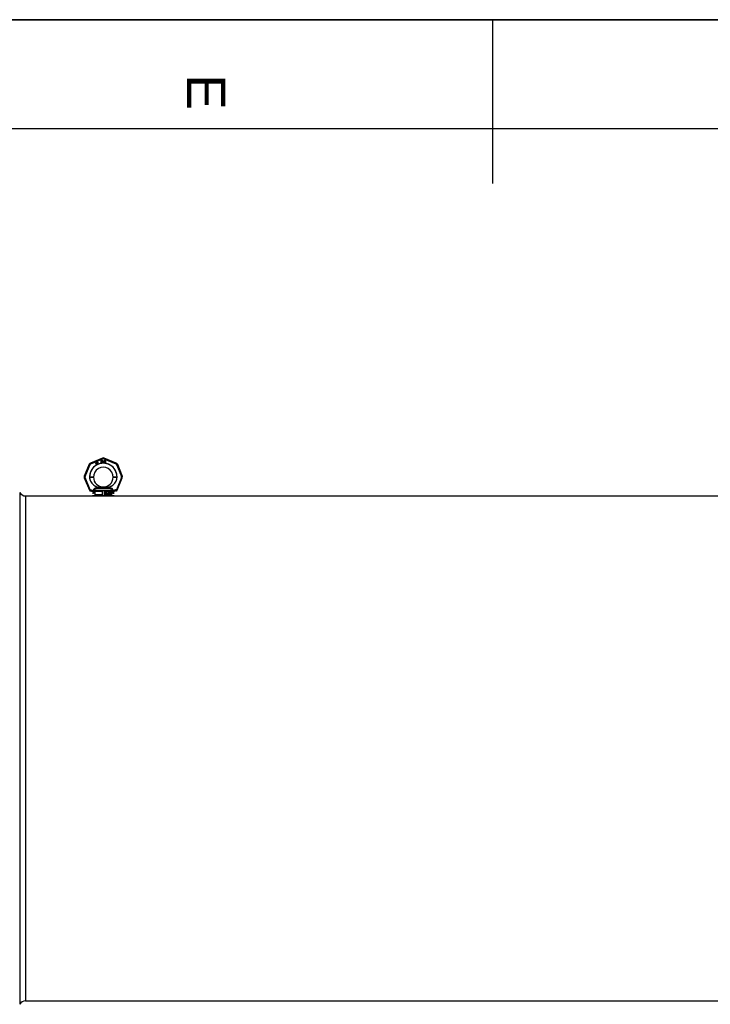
# Model space of a CAD drawing. Header units: millimetres. Extents: x 0 to 420, y 0 to 297.
# Tile 20 of 35: x 167 to 230, y 207 to 297. Entities that reach past the tile are written whole.
import ezdxf

# ---------------------------------------------------------------- set-up
doc = ezdxf.new("R2010")
doc.units = ezdxf.units.MM
doc.header["$LTSCALE"] = 23.1
doc.layers.get('0').update_dxf_attribs({"linetype": 'CONTINUOUS'})
doc.layers.add('001-M31079-X02', color=7, linetype='CONTINUOUS')
doc.layers.add('AXES_REF', color=7, linetype='CONTINUOUS')
doc.styles.add('TEXTSTYLE_2', font='arial.ttf')

# ---------------------------------------------------------------- blocks, each defined once
blk = doc.blocks.new('MARGEA3_BL0', base_point=(210.000078, 148.5))
at = {"color": 7, "linetype": 'Continuous'}
for p, q in [((420.000078, 297.000001), (0.000078, 297.000001)), ((0.000078, 296.999914), (420, 296.999914)), ((210.000078, 297.000001), (210.000078, 282.000001)), ((410.000078, 287.000001), (10.000078, 287.000001))]:
    blk.add_line(p, q, dxfattribs=at)
at = {"color": 7, "linetype": 'Continuous', "style": 'TEXTSTYLE_2', "oblique": 0.00001872}
blk.add_text('E', height=3.5, rotation=270, dxfattribs=at).set_placement((182.000078, 292.000001))

msp = doc.modelspace()

# ---------------------------------------------------------------- linework, layer by layer
at = {"color": 7, "linetype": 'Continuous'}
for p, q in [((0, 297), (420, 297)), ((167.172, 253.351), (236.272, 253.351))]:
    msp.add_line(p, q, dxfattribs=at)
at = {"layer": '001-M31079-X02', "color": 9, "linetype": 'Continuous'}
for p, q in [((174.235, 256.815), (173.133, 256.358)), ((173.164, 256.287), (174.266, 256.743)), ((174.358, 256.743), (175.46, 256.287)), ((175.491, 256.358), (174.389, 256.815)), ((173.025, 256.25), (172.569, 255.148)), ((172.642, 255.12), (173.099, 256.222)), ((175.525, 256.222), (175.982, 255.12)), ((175.599, 256.25), (176.055, 255.148)), ((172.569, 254.995), (173.037, 253.863)), ((173.11, 253.899), (172.642, 255.028)), ((173.052, 255.069), (173.052, 255.083)), ((175.982, 255.028), (175.514, 253.899)), ((175.572, 255.083), (175.572, 255.069)), ((175.587, 253.863), (176.055, 254.995)), ((173.11, 253.899), (173.11, 253.816)), ((173.137, 253.899), (173.11, 253.899)), ((173.137, 253.816), (173.11, 253.816)), ((173.137, 253.899), (173.137, 253.816)), ((173.4, 253.812), (173.4, 253.785)), ((175.172, 253.814), (173.452, 253.814)), ((173.668, 254.011), (173.661, 254.068)), ((174.956, 254.011), (173.668, 254.011)), ((174.051, 254.108), (174.055, 254.051)), ((174.051, 254.108), (174.055, 254.051)), ((174.569, 254.051), (174.573, 254.108)), ((174.573, 254.108), (174.569, 254.051)), ((174.963, 254.068), (174.956, 254.011)), ((174.956, 254.011), (174.963, 254.068)), ((175.224, 253.785), (175.224, 253.812)), ((175.487, 253.899), (175.487, 253.816)), ((175.514, 253.899), (175.487, 253.899)), ((175.514, 253.816), (175.487, 253.816)), ((175.514, 253.899), (175.514, 253.816)), ((173.416, 253.576), (173.312, 253.576)), ((175.312, 253.576), (175.208, 253.576))]:
    msp.add_line(p, q, dxfattribs=at)
at = {"layer": '001-M31079-X02', "color": 7, "linetype": 'Continuous'}
for p, q in [((173.625, 256.41), (173.613, 256.27)), ((173.642, 256.42), (173.625, 256.41)), ((173.633, 256.282), (173.642, 256.38)), ((173.682, 256.31), (173.633, 256.282)), ((173.7, 256.32), (173.642, 256.42)), ((173.642, 256.38), (173.682, 256.31)), ((173.729, 256.337), (173.7, 256.32)), ((173.741, 256.315), (173.712, 256.298)), ((173.749, 256.408), (173.726, 256.395)), ((173.726, 256.395), (173.735, 256.38)), ((173.741, 256.315), (173.729, 256.337)), ((173.747, 256.446), (173.732, 256.437)), ((173.732, 256.437), (173.749, 256.408)), ((173.758, 256.393), (173.735, 256.38)), ((173.764, 256.416), (173.747, 256.446)), ((173.758, 256.393), (173.8, 256.32)), ((173.795, 256.435), (173.764, 256.416)), ((173.772, 256.402), (173.804, 256.42)), ((173.81, 256.335), (173.772, 256.402)), ((173.795, 256.435), (173.804, 256.42)), ((173.8, 256.32), (173.815, 256.308)), ((173.81, 256.335), (173.82, 256.326)), ((173.815, 256.308), (173.827, 256.306)), ((173.833, 256.323), (173.82, 256.326)), ((173.827, 256.306), (173.838, 256.307)), ((173.849, 256.328), (173.833, 256.323)), ((173.858, 256.313), (173.838, 256.307)), ((173.849, 256.328), (173.858, 256.313)), ((174.094, 256.603), (174.094, 256.403)), ((174.094, 256.603), (174.174, 256.603)), ((174.114, 256.403), (174.094, 256.403)), ((174.114, 256.492), (174.114, 256.403)), ((174.17, 256.492), (174.114, 256.492)), ((174.17, 256.492), (174.197, 256.403)), ((174.19, 256.598), (174.174, 256.603)), ((174.19, 256.598), (174.204, 256.586)), ((174.204, 256.509), (174.19, 256.501)), ((174.22, 256.403), (174.19, 256.501)), ((174.22, 256.403), (174.197, 256.403)), ((174.204, 256.586), (174.214, 256.569)), ((174.214, 256.526), (174.204, 256.509)), ((174.214, 256.569), (174.217, 256.556)), ((174.217, 256.539), (174.214, 256.526)), ((174.217, 256.556), (174.217, 256.539)), ((174.247, 256.603), (174.247, 256.471)), ((174.247, 256.603), (174.267, 256.603)), ((174.247, 256.471), (174.25, 256.45)), ((174.25, 256.45), (174.257, 256.433)), ((174.257, 256.433), (174.27, 256.415)), ((174.267, 256.603), (174.267, 256.471)), ((174.267, 256.471), (174.27, 256.454)), ((174.27, 256.454), (174.277, 256.441)), ((174.27, 256.415), (174.284, 256.407)), ((174.277, 256.441), (174.287, 256.433)), ((174.3, 256.403), (174.284, 256.407)), ((174.3, 256.428), (174.287, 256.433)), ((174.3, 256.428), (174.314, 256.428)), ((174.314, 256.403), (174.3, 256.403)), ((174.327, 256.433), (174.314, 256.428)), ((174.33, 256.407), (174.314, 256.403)), ((174.337, 256.441), (174.327, 256.433)), ((174.344, 256.415), (174.33, 256.407)), ((174.344, 256.454), (174.337, 256.441)), ((174.347, 256.471), (174.344, 256.454)), ((174.357, 256.433), (174.344, 256.415)), ((174.347, 256.603), (174.347, 256.471)), ((174.347, 256.603), (174.367, 256.603)), ((174.364, 256.45), (174.357, 256.433)), ((174.364, 256.45), (174.367, 256.471)), ((174.367, 256.603), (174.367, 256.471)), ((174.394, 256.603), (174.394, 256.403)), ((174.394, 256.603), (174.474, 256.603)), ((174.474, 256.403), (174.394, 256.403)), ((174.49, 256.598), (174.474, 256.603)), ((174.49, 256.407), (174.474, 256.403)), ((174.49, 256.598), (174.504, 256.59)), ((174.504, 256.415), (174.49, 256.407)), ((174.504, 256.59), (174.517, 256.573)), ((174.517, 256.433), (174.504, 256.415)), ((174.517, 256.573), (174.524, 256.556)), ((174.524, 256.45), (174.517, 256.433)), ((174.527, 256.535), (174.524, 256.556)), ((174.524, 256.45), (174.527, 256.471)), ((174.527, 256.535), (174.527, 256.471)), ((173.613, 256.27), (173.626, 256.248)), ((173.626, 256.248), (173.695, 256.288)), ((173.695, 256.288), (173.723, 256.24)), ((173.742, 256.247), (173.712, 256.298)), ((173.723, 256.24), (173.742, 256.24)), ((173.052, 255.083), (173.052, 255.069)), ((175.572, 255.069), (175.572, 255.083)), ((173.4, 253.812), (173.4, 253.785)), ((175.224, 253.812), (175.224, 253.785))]:
    msp.add_line(p, q, dxfattribs=at)
at = {"layer": '001-M31079-X02', "color": 6, "linetype": 'Continuous'}
for p, q in [((174.114, 256.518), (174.114, 256.581)), ((174.177, 256.581), (174.114, 256.581)), ((174.177, 256.518), (174.114, 256.518)), ((174.177, 256.581), (174.187, 256.577)), ((174.187, 256.522), (174.177, 256.518)), ((174.187, 256.577), (174.194, 256.569)), ((174.194, 256.53), (174.187, 256.522)), ((174.194, 256.569), (174.197, 256.556)), ((174.197, 256.543), (174.194, 256.53)), ((174.197, 256.556), (174.197, 256.543)), ((174.414, 256.428), (174.414, 256.577)), ((174.474, 256.577), (174.414, 256.577)), ((174.474, 256.428), (174.414, 256.428)), ((174.474, 256.577), (174.487, 256.573)), ((174.487, 256.433), (174.474, 256.428)), ((174.487, 256.573), (174.497, 256.564)), ((174.497, 256.441), (174.487, 256.433)), ((174.497, 256.564), (174.504, 256.552)), ((174.504, 256.454), (174.497, 256.441)), ((174.504, 256.552), (174.507, 256.535)), ((174.507, 256.471), (174.504, 256.454)), ((174.507, 256.535), (174.507, 256.471)), ((173.452, 253.814), (173.452, 253.787)), ((173.541, 253.751), (173.541, 253.451)), ((174.232, 253.751), (173.541, 253.751)), ((174.232, 253.451), (174.232, 253.751)), ((174.392, 253.751), (174.392, 253.451)), ((175.083, 253.751), (174.392, 253.751)), ((174.463, 253.532), (174.463, 253.672)), ((174.463, 253.672), (174.517, 253.672)), ((174.467, 253.532), (174.467, 253.672)), ((174.475, 253.657), (174.475, 253.613)), ((174.519, 253.657), (174.475, 253.657)), ((174.475, 253.613), (174.519, 253.613)), ((174.475, 253.595), (174.475, 253.532)), ((174.515, 253.595), (174.475, 253.595)), ((174.48, 253.613), (174.48, 253.657)), ((174.48, 253.595), (174.48, 253.532)), ((174.51, 253.595), (174.527, 253.532)), ((174.523, 253.669), (174.512, 253.672)), ((174.515, 253.657), (174.521, 253.654)), ((174.521, 253.616), (174.515, 253.613)), ((174.515, 253.595), (174.532, 253.532)), ((174.527, 253.669), (174.517, 253.672)), ((174.519, 253.657), (174.525, 253.654)), ((174.525, 253.616), (174.519, 253.613)), ((174.525, 253.654), (174.521, 253.654)), ((174.521, 253.654), (174.525, 253.648)), ((174.525, 253.621), (174.521, 253.616)), ((174.525, 253.616), (174.521, 253.616)), ((174.527, 253.669), (174.523, 253.669)), ((174.531, 253.66), (174.523, 253.669)), ((174.523, 253.601), (174.531, 253.607)), ((174.527, 253.601), (174.523, 253.601)), ((174.541, 253.532), (174.523, 253.601)), ((174.525, 253.654), (174.53, 253.648)), ((174.53, 253.648), (174.525, 253.648)), ((174.525, 253.648), (174.527, 253.639)), ((174.527, 253.63), (174.525, 253.621)), ((174.53, 253.621), (174.525, 253.616)), ((174.53, 253.621), (174.525, 253.621)), ((174.536, 253.66), (174.527, 253.669)), ((174.527, 253.63), (174.527, 253.639)), ((174.532, 253.639), (174.527, 253.639)), ((174.532, 253.63), (174.527, 253.63)), ((174.527, 253.601), (174.536, 253.607)), ((174.546, 253.532), (174.527, 253.601)), ((174.53, 253.648), (174.532, 253.639)), ((174.532, 253.63), (174.53, 253.621)), ((174.536, 253.66), (174.531, 253.66)), ((174.537, 253.648), (174.531, 253.66)), ((174.531, 253.607), (174.537, 253.619)), ((174.536, 253.607), (174.531, 253.607)), ((174.532, 253.639), (174.532, 253.63)), ((174.542, 253.648), (174.536, 253.66)), ((174.536, 253.607), (174.542, 253.619)), ((174.542, 253.648), (174.537, 253.648)), ((174.539, 253.639), (174.537, 253.648)), ((174.537, 253.619), (174.539, 253.627)), ((174.542, 253.619), (174.537, 253.619)), ((174.539, 253.639), (174.539, 253.627)), ((174.544, 253.639), (174.539, 253.639)), ((174.544, 253.627), (174.539, 253.627)), ((174.544, 253.639), (174.542, 253.648)), ((174.542, 253.619), (174.544, 253.627)), ((174.544, 253.639), (174.544, 253.627)), ((174.566, 253.651), (174.564, 253.639)), ((174.564, 253.627), (174.564, 253.639)), ((174.569, 253.639), (174.564, 253.639)), ((174.569, 253.627), (174.564, 253.627)), ((174.564, 253.627), (174.566, 253.616)), ((174.575, 253.663), (174.566, 253.651)), ((174.571, 253.651), (174.566, 253.651)), ((174.571, 253.616), (174.566, 253.616)), ((174.566, 253.616), (174.575, 253.604)), ((174.571, 253.651), (174.569, 253.639)), ((174.569, 253.639), (174.569, 253.627)), ((174.569, 253.627), (174.571, 253.616)), ((174.579, 253.663), (174.571, 253.651)), ((174.571, 253.616), (174.579, 253.604)), ((174.583, 253.669), (174.575, 253.663)), ((174.579, 253.663), (174.575, 253.663)), ((174.579, 253.604), (174.575, 253.604)), ((174.575, 253.604), (174.583, 253.598)), ((174.577, 253.636), (174.579, 253.645)), ((174.577, 253.636), (174.577, 253.63)), ((174.581, 253.636), (174.577, 253.636)), ((174.581, 253.63), (174.577, 253.63)), ((174.579, 253.621), (174.577, 253.63)), ((174.587, 253.669), (174.579, 253.663)), ((174.579, 253.645), (174.585, 253.651)), ((174.583, 253.645), (174.579, 253.645)), ((174.583, 253.621), (174.579, 253.621)), ((174.585, 253.616), (174.579, 253.621)), ((174.579, 253.604), (174.587, 253.598)), ((174.581, 253.636), (174.583, 253.645)), ((174.581, 253.63), (174.581, 253.636)), ((174.583, 253.621), (174.581, 253.63)), ((174.591, 253.672), (174.583, 253.669)), ((174.587, 253.669), (174.583, 253.669)), ((174.583, 253.645), (174.59, 253.651)), ((174.59, 253.616), (174.583, 253.621)), ((174.587, 253.598), (174.583, 253.598)), ((174.583, 253.598), (174.591, 253.595)), ((174.585, 253.651), (174.591, 253.654)), ((174.59, 253.651), (174.585, 253.651)), ((174.59, 253.616), (174.585, 253.616)), ((174.591, 253.613), (174.585, 253.616)), ((174.596, 253.672), (174.587, 253.669)), ((174.587, 253.598), (174.596, 253.595)), ((174.59, 253.651), (174.596, 253.654)), ((174.596, 253.613), (174.59, 253.616)), ((174.606, 253.672), (174.591, 253.672)), ((174.608, 253.654), (174.591, 253.654)), ((174.608, 253.613), (174.591, 253.613)), ((174.608, 253.595), (174.591, 253.595)), ((174.612, 253.669), (174.601, 253.672)), ((174.604, 253.654), (174.61, 253.651)), ((174.614, 253.61), (174.604, 253.613)), ((174.604, 253.595), (174.612, 253.592)), ((174.616, 253.669), (174.606, 253.672)), ((174.608, 253.654), (174.614, 253.651)), ((174.618, 253.61), (174.608, 253.613)), ((174.608, 253.595), (174.616, 253.592)), ((174.614, 253.651), (174.61, 253.651)), ((174.61, 253.651), (174.614, 253.645)), ((174.616, 253.669), (174.612, 253.669)), ((174.62, 253.66), (174.612, 253.669)), ((174.614, 253.651), (174.618, 253.645)), ((174.618, 253.645), (174.614, 253.645)), ((174.614, 253.645), (174.616, 253.639)), ((174.618, 253.61), (174.614, 253.61)), ((174.622, 253.604), (174.614, 253.61)), ((174.625, 253.66), (174.616, 253.669)), ((174.616, 253.639), (174.633, 253.639)), ((174.618, 253.645), (174.621, 253.639)), ((174.627, 253.604), (174.618, 253.61)), ((174.625, 253.66), (174.62, 253.66)), ((174.626, 253.648), (174.62, 253.66)), ((174.627, 253.604), (174.622, 253.604)), ((174.63, 253.592), (174.622, 253.604)), ((174.631, 253.648), (174.625, 253.66)), ((174.631, 253.648), (174.626, 253.648)), ((174.628, 253.639), (174.626, 253.648)), ((174.635, 253.592), (174.627, 253.604)), ((174.633, 253.639), (174.631, 253.648)), ((174.75, 253.532), (174.75, 253.672)), ((174.774, 253.672), (174.75, 253.672)), ((174.755, 253.672), (174.755, 253.532)), ((174.763, 253.642), (174.763, 253.532)), ((174.768, 253.642), (174.763, 253.642)), ((174.763, 253.642), (174.792, 253.532)), ((174.768, 253.532), (174.768, 253.642)), ((174.768, 253.642), (174.796, 253.532)), ((174.8, 253.547), (174.769, 253.672)), ((174.805, 253.547), (174.774, 253.672)), ((174.831, 253.672), (174.8, 253.547)), ((174.836, 253.672), (174.805, 253.547)), ((174.808, 253.532), (174.837, 253.642)), ((174.813, 253.532), (174.842, 253.642)), ((174.854, 253.672), (174.831, 253.672)), ((174.837, 253.532), (174.837, 253.642)), ((174.842, 253.642), (174.837, 253.642)), ((174.842, 253.642), (174.842, 253.532)), ((174.85, 253.672), (174.85, 253.532)), ((174.854, 253.532), (174.854, 253.672)), ((174.871, 253.651), (174.868, 253.639)), ((174.883, 253.639), (174.868, 253.639)), ((174.879, 253.663), (174.871, 253.651)), ((174.875, 253.651), (174.871, 253.651)), ((174.875, 253.651), (174.873, 253.639)), ((174.883, 253.663), (174.875, 253.651)), ((174.887, 253.669), (174.879, 253.663)), ((174.883, 253.663), (174.879, 253.663)), ((174.879, 253.639), (174.883, 253.648)), ((174.892, 253.669), (174.883, 253.663)), ((174.883, 253.648), (174.889, 253.654)), ((174.883, 253.639), (174.888, 253.648)), ((174.888, 253.648), (174.883, 253.648)), ((174.902, 253.672), (174.887, 253.669)), ((174.892, 253.669), (174.887, 253.669)), ((174.888, 253.648), (174.894, 253.654)), ((174.889, 253.654), (174.899, 253.657)), ((174.894, 253.654), (174.889, 253.654)), ((174.906, 253.672), (174.892, 253.669)), ((174.894, 253.654), (174.904, 253.657)), ((174.912, 253.657), (174.899, 253.657)), ((174.899, 253.598), (174.899, 253.61)), ((174.912, 253.61), (174.899, 253.61)), ((174.912, 253.598), (174.899, 253.598)), ((174.91, 253.672), (174.902, 253.672)), ((174.904, 253.61), (174.904, 253.598)), ((174.92, 253.669), (174.906, 253.672)), ((174.908, 253.657), (174.918, 253.654)), ((174.92, 253.616), (174.908, 253.61)), ((174.908, 253.598), (174.92, 253.595)), ((174.925, 253.669), (174.91, 253.672)), ((174.912, 253.657), (174.923, 253.654)), ((174.925, 253.616), (174.912, 253.61)), ((174.912, 253.598), (174.925, 253.595)), ((174.923, 253.654), (174.918, 253.654)), ((174.918, 253.654), (174.924, 253.648)), ((174.925, 253.669), (174.92, 253.669)), ((174.928, 253.663), (174.92, 253.669)), ((174.924, 253.621), (174.92, 253.616)), ((174.925, 253.616), (174.92, 253.616)), ((174.925, 253.595), (174.92, 253.595)), ((174.92, 253.595), (174.926, 253.589)), ((174.923, 253.654), (174.929, 253.648)), ((174.929, 253.648), (174.924, 253.648)), ((174.924, 253.648), (174.928, 253.639)), ((174.928, 253.633), (174.924, 253.621)), ((174.929, 253.621), (174.924, 253.621)), ((174.924, 253.604), (174.933, 253.613)), ((174.929, 253.604), (174.924, 253.604)), ((174.935, 253.598), (174.924, 253.604)), ((174.933, 253.663), (174.925, 253.669)), ((174.929, 253.621), (174.925, 253.616)), ((174.925, 253.595), (174.931, 253.589)), ((174.933, 253.663), (174.928, 253.663)), ((174.937, 253.651), (174.928, 253.663)), ((174.928, 253.633), (174.928, 253.639)), ((174.933, 253.639), (174.928, 253.639)), ((174.933, 253.633), (174.928, 253.633)), ((174.929, 253.648), (174.933, 253.639)), ((174.933, 253.633), (174.929, 253.621)), ((174.929, 253.604), (174.937, 253.613)), ((174.939, 253.598), (174.929, 253.604)), ((174.941, 253.651), (174.933, 253.663)), ((174.933, 253.639), (174.933, 253.633)), ((174.933, 253.613), (174.937, 253.621)), ((174.937, 253.613), (174.933, 253.613)), ((174.939, 253.598), (174.935, 253.598)), ((174.939, 253.589), (174.935, 253.598)), ((174.941, 253.651), (174.937, 253.651)), ((174.939, 253.639), (174.937, 253.651)), ((174.937, 253.621), (174.939, 253.633)), ((174.937, 253.613), (174.941, 253.621)), ((174.941, 253.621), (174.937, 253.621)), ((174.939, 253.639), (174.939, 253.633)), ((174.943, 253.639), (174.939, 253.639)), ((174.943, 253.633), (174.939, 253.633)), ((174.943, 253.589), (174.939, 253.598)), ((174.943, 253.639), (174.941, 253.651)), ((174.941, 253.621), (174.943, 253.633)), ((174.943, 253.633), (174.943, 253.639)), ((174.96, 253.633), (174.957, 253.613)), ((174.957, 253.592), (174.957, 253.613)), ((174.962, 253.613), (174.957, 253.613)), ((174.964, 253.648), (174.96, 253.633)), ((174.964, 253.633), (174.96, 253.633)), ((174.964, 253.633), (174.962, 253.613)), ((174.962, 253.613), (174.962, 253.592)), ((174.97, 253.66), (174.964, 253.648)), ((174.968, 253.648), (174.964, 253.633)), ((174.968, 253.648), (174.964, 253.648)), ((174.974, 253.66), (174.968, 253.648)), ((174.968, 253.613), (174.97, 253.63)), ((174.98, 253.619), (174.968, 253.607)), ((174.968, 253.613), (174.968, 253.607)), ((174.972, 253.613), (174.968, 253.613)), ((174.972, 253.607), (174.968, 253.607)), ((174.98, 253.669), (174.97, 253.66)), ((174.974, 253.66), (174.97, 253.66)), ((174.97, 253.63), (174.972, 253.639)), ((174.974, 253.63), (174.97, 253.63)), ((174.972, 253.639), (174.976, 253.648)), ((174.977, 253.639), (174.972, 253.639)), ((174.972, 253.613), (174.974, 253.63)), ((174.985, 253.619), (174.972, 253.607)), ((174.972, 253.607), (174.972, 253.613)), ((174.972, 253.592), (174.976, 253.598)), ((174.985, 253.669), (174.974, 253.66)), ((174.974, 253.63), (174.977, 253.639)), ((174.976, 253.648), (174.982, 253.654)), ((174.981, 253.648), (174.976, 253.648)), ((174.976, 253.598), (174.982, 253.604)), ((174.981, 253.598), (174.976, 253.598)), ((174.977, 253.639), (174.981, 253.648)), ((174.977, 253.592), (174.981, 253.598)), ((174.991, 253.672), (174.98, 253.669)), ((174.985, 253.669), (174.98, 253.669)), ((174.991, 253.621), (174.98, 253.619)), ((174.985, 253.619), (174.98, 253.619)), ((174.981, 253.648), (174.987, 253.654)), ((174.981, 253.598), (174.987, 253.604)), ((174.982, 253.654), (174.988, 253.657)), ((174.987, 253.654), (174.982, 253.654)), ((174.982, 253.604), (174.988, 253.607)), ((174.987, 253.604), (174.982, 253.604)), ((174.995, 253.672), (174.985, 253.669)), ((174.995, 253.621), (174.985, 253.619)), ((174.987, 253.654), (174.993, 253.657)), ((174.987, 253.604), (174.993, 253.607)), ((175.006, 253.657), (174.988, 253.657)), ((175.008, 253.607), (174.988, 253.607)), ((175.003, 253.672), (174.991, 253.672)), ((175.006, 253.621), (174.991, 253.621)), ((175.009, 253.669), (174.999, 253.672)), ((175.001, 253.657), (175.007, 253.654)), ((175.011, 253.619), (175.001, 253.621)), ((175.014, 253.669), (175.003, 253.672)), ((175.003, 253.607), (175.009, 253.604)), ((175.006, 253.657), (175.012, 253.654)), ((175.016, 253.619), (175.006, 253.621)), ((175.012, 253.654), (175.007, 253.654)), ((175.007, 253.654), (175.013, 253.648)), ((175.008, 253.607), (175.014, 253.604)), ((175.014, 253.669), (175.009, 253.669)), ((175.02, 253.66), (175.009, 253.669)), ((175.014, 253.604), (175.009, 253.604)), ((175.009, 253.604), (175.015, 253.598)), ((175.016, 253.619), (175.011, 253.619)), ((175.022, 253.61), (175.011, 253.619)), ((175.012, 253.654), (175.018, 253.648)), ((175.018, 253.648), (175.013, 253.648)), ((175.013, 253.648), (175.017, 253.639)), ((175.024, 253.66), (175.014, 253.669)), ((175.014, 253.604), (175.02, 253.598)), ((175.02, 253.598), (175.015, 253.598)), ((175.015, 253.598), (175.02, 253.592)), ((175.026, 253.61), (175.016, 253.619)), ((175.032, 253.639), (175.017, 253.639)), ((175.018, 253.648), (175.022, 253.639)), ((175.024, 253.66), (175.02, 253.66)), ((175.026, 253.648), (175.02, 253.66)), ((175.02, 253.598), (175.024, 253.592)), ((175.022, 253.61), (175.026, 253.61)), ((175.028, 253.601), (175.022, 253.61)), ((175.03, 253.648), (175.024, 253.66)), ((175.03, 253.648), (175.026, 253.648)), ((175.028, 253.639), (175.026, 253.648)), ((175.032, 253.601), (175.026, 253.61)), ((175.032, 253.601), (175.028, 253.601)), ((175.032, 253.586), (175.028, 253.601)), ((175.032, 253.639), (175.03, 253.648)), ((175.037, 253.586), (175.032, 253.601)), ((175.083, 253.451), (175.083, 253.751)), ((175.172, 253.814), (175.172, 253.787)), ((175.312, 253.351), (173.312, 253.351)), ((174.232, 253.451), (173.541, 253.451)), ((175.083, 253.451), (174.392, 253.451)), ((174.48, 253.532), (174.463, 253.532)), ((174.546, 253.532), (174.527, 253.532)), ((174.575, 253.571), (174.558, 253.571)), ((174.558, 253.571), (174.56, 253.559)), ((174.565, 253.559), (174.56, 253.559)), ((174.56, 253.559), (174.566, 253.544)), ((174.563, 253.571), (174.565, 253.559)), ((174.565, 253.559), (174.571, 253.544)), ((174.571, 253.544), (174.566, 253.544)), ((174.566, 253.544), (174.577, 253.535)), ((174.572, 253.562), (174.57, 253.571)), ((174.571, 253.544), (174.581, 253.535)), ((174.577, 253.562), (174.572, 253.562)), ((174.579, 253.553), (174.572, 253.562)), ((174.577, 253.562), (174.575, 253.571)), ((174.583, 253.553), (174.577, 253.562)), ((174.581, 253.535), (174.577, 253.535)), ((174.577, 253.535), (174.587, 253.532)), ((174.583, 253.553), (174.579, 253.553)), ((174.587, 253.55), (174.579, 253.553)), ((174.581, 253.535), (174.592, 253.532)), ((174.592, 253.55), (174.583, 253.553)), ((174.608, 253.55), (174.587, 253.55)), ((174.608, 253.532), (174.587, 253.532)), ((174.612, 253.553), (174.604, 253.55)), ((174.604, 253.532), (174.614, 253.535)), ((174.616, 253.553), (174.608, 253.55)), ((174.608, 253.532), (174.618, 253.535)), ((174.616, 253.592), (174.612, 253.592)), ((174.612, 253.592), (174.618, 253.586)), ((174.618, 253.559), (174.612, 253.553)), ((174.616, 253.553), (174.612, 253.553)), ((174.614, 253.535), (174.622, 253.541)), ((174.618, 253.535), (174.614, 253.535)), ((174.616, 253.592), (174.623, 253.586)), ((174.623, 253.559), (174.616, 253.553)), ((174.623, 253.586), (174.618, 253.586)), ((174.618, 253.586), (174.622, 253.577)), ((174.622, 253.568), (174.618, 253.559)), ((174.623, 253.559), (174.618, 253.559)), ((174.618, 253.535), (174.627, 253.541)), ((174.622, 253.568), (174.622, 253.577)), ((174.627, 253.577), (174.622, 253.577)), ((174.627, 253.568), (174.622, 253.568)), ((174.622, 253.541), (174.63, 253.553)), ((174.627, 253.541), (174.622, 253.541)), ((174.623, 253.586), (174.627, 253.577)), ((174.627, 253.568), (174.623, 253.559)), ((174.627, 253.577), (174.627, 253.568)), ((174.627, 253.541), (174.635, 253.553)), ((174.635, 253.592), (174.63, 253.592)), ((174.635, 253.58), (174.63, 253.592)), ((174.63, 253.553), (174.635, 253.565)), ((174.635, 253.553), (174.63, 253.553)), ((174.639, 253.58), (174.635, 253.592)), ((174.635, 253.58), (174.635, 253.565)), ((174.639, 253.58), (174.635, 253.58)), ((174.635, 253.553), (174.639, 253.565)), ((174.639, 253.565), (174.635, 253.565)), ((174.639, 253.565), (174.639, 253.58)), ((174.768, 253.532), (174.75, 253.532)), ((174.813, 253.532), (174.792, 253.532)), ((174.805, 253.547), (174.8, 253.547)), ((174.854, 253.532), (174.837, 253.532)), ((174.881, 253.565), (174.866, 253.565)), ((174.866, 253.565), (174.868, 253.556)), ((174.873, 253.556), (174.868, 253.556)), ((174.868, 253.556), (174.873, 253.547)), ((174.871, 253.565), (174.873, 253.556)), ((174.873, 253.556), (174.877, 253.547)), ((174.877, 253.547), (174.873, 253.547)), ((174.873, 253.547), (174.879, 253.541)), ((174.879, 253.559), (174.877, 253.565)), ((174.877, 253.547), (174.883, 253.541)), ((174.883, 253.559), (174.879, 253.559)), ((174.883, 253.553), (174.879, 253.559)), ((174.883, 253.541), (174.879, 253.541)), ((174.879, 253.541), (174.887, 253.535)), ((174.883, 253.559), (174.881, 253.565)), ((174.888, 253.553), (174.883, 253.559)), ((174.888, 253.553), (174.883, 253.553)), ((174.887, 253.55), (174.883, 253.553)), ((174.883, 253.541), (174.892, 253.535)), ((174.892, 253.55), (174.887, 253.55)), ((174.897, 253.547), (174.887, 253.55)), ((174.892, 253.535), (174.887, 253.535)), ((174.887, 253.535), (174.895, 253.532)), ((174.892, 253.55), (174.888, 253.553)), ((174.902, 253.547), (174.892, 253.55)), ((174.892, 253.535), (174.9, 253.532)), ((174.917, 253.532), (174.895, 253.532)), ((174.914, 253.547), (174.897, 253.547)), ((174.92, 253.55), (174.91, 253.547)), ((174.912, 253.532), (174.92, 253.535)), ((174.925, 253.55), (174.914, 253.547)), ((174.917, 253.532), (174.925, 253.535)), ((174.924, 253.553), (174.92, 253.55)), ((174.925, 253.55), (174.92, 253.55)), ((174.92, 253.535), (174.928, 253.541)), ((174.925, 253.535), (174.92, 253.535)), ((174.928, 253.559), (174.924, 253.553)), ((174.929, 253.553), (174.924, 253.553)), ((174.929, 253.553), (174.925, 253.55)), ((174.925, 253.535), (174.933, 253.541)), ((174.931, 253.589), (174.926, 253.589)), ((174.926, 253.589), (174.931, 253.577)), ((174.931, 253.565), (174.928, 253.559)), ((174.933, 253.559), (174.928, 253.559)), ((174.928, 253.541), (174.935, 253.547)), ((174.933, 253.541), (174.928, 253.541)), ((174.933, 253.559), (174.929, 253.553)), ((174.931, 253.589), (174.935, 253.577)), ((174.931, 253.565), (174.931, 253.577)), ((174.935, 253.577), (174.931, 253.577)), ((174.935, 253.565), (174.931, 253.565)), ((174.935, 253.565), (174.933, 253.559)), ((174.933, 253.541), (174.939, 253.547)), ((174.935, 253.577), (174.935, 253.565)), ((174.935, 253.547), (174.939, 253.556)), ((174.939, 253.547), (174.935, 253.547)), ((174.943, 253.589), (174.939, 253.589)), ((174.941, 253.577), (174.939, 253.589)), ((174.939, 253.556), (174.941, 253.565)), ((174.939, 253.547), (174.943, 253.556)), ((174.939, 253.556), (174.943, 253.556)), ((174.941, 253.577), (174.941, 253.565)), ((174.946, 253.577), (174.941, 253.577)), ((174.946, 253.565), (174.941, 253.565)), ((174.946, 253.577), (174.943, 253.589)), ((174.943, 253.556), (174.946, 253.565)), ((174.946, 253.565), (174.946, 253.577)), ((174.962, 253.592), (174.957, 253.592)), ((174.957, 253.592), (174.96, 253.571)), ((174.964, 253.571), (174.96, 253.571)), ((174.96, 253.571), (174.964, 253.556)), ((174.962, 253.592), (174.964, 253.571)), ((174.964, 253.571), (174.968, 253.556)), ((174.968, 253.556), (174.964, 253.556)), ((174.964, 253.556), (174.97, 253.544)), ((174.968, 253.556), (174.974, 253.544)), ((174.97, 253.583), (174.972, 253.592)), ((174.97, 253.583), (174.97, 253.574)), ((174.974, 253.583), (174.97, 253.583)), ((174.974, 253.574), (174.97, 253.574)), ((174.972, 253.565), (174.97, 253.574)), ((174.974, 253.544), (174.97, 253.544)), ((174.97, 253.544), (174.98, 253.535)), ((174.977, 253.592), (174.972, 253.592)), ((174.977, 253.565), (174.972, 253.565)), ((174.976, 253.556), (174.972, 253.565)), ((174.974, 253.583), (174.977, 253.592)), ((174.974, 253.574), (174.974, 253.583)), ((174.977, 253.565), (174.974, 253.574)), ((174.974, 253.544), (174.985, 253.535)), ((174.981, 253.556), (174.976, 253.556)), ((174.982, 253.55), (174.976, 253.556)), ((174.981, 253.556), (174.977, 253.565)), ((174.985, 253.535), (174.98, 253.535)), ((174.98, 253.535), (174.991, 253.532)), ((174.987, 253.55), (174.981, 253.556)), ((174.987, 253.55), (174.982, 253.55)), ((174.988, 253.547), (174.982, 253.55)), ((174.985, 253.535), (174.995, 253.532)), ((174.993, 253.547), (174.987, 253.55)), ((175.008, 253.547), (174.988, 253.547)), ((175.006, 253.532), (174.991, 253.532)), ((175.001, 253.532), (175.011, 253.535)), ((175.009, 253.55), (175.003, 253.547)), ((175.006, 253.532), (175.016, 253.535)), ((175.014, 253.55), (175.008, 253.547)), ((175.015, 253.556), (175.009, 253.55)), ((175.014, 253.55), (175.009, 253.55)), ((175.011, 253.535), (175.022, 253.544)), ((175.016, 253.535), (175.011, 253.535)), ((175.02, 253.556), (175.014, 253.55)), ((175.02, 253.565), (175.015, 253.556)), ((175.02, 253.556), (175.015, 253.556)), ((175.016, 253.535), (175.026, 253.544)), ((175.024, 253.592), (175.02, 253.592)), ((175.02, 253.592), (175.022, 253.583)), ((175.022, 253.574), (175.02, 253.565)), ((175.024, 253.565), (175.02, 253.556)), ((175.024, 253.565), (175.02, 253.565)), ((175.022, 253.574), (175.022, 253.583)), ((175.022, 253.583), (175.026, 253.583)), ((175.026, 253.574), (175.022, 253.574)), ((175.022, 253.544), (175.028, 253.556)), ((175.026, 253.544), (175.022, 253.544)), ((175.024, 253.592), (175.026, 253.583)), ((175.026, 253.574), (175.024, 253.565)), ((175.026, 253.583), (175.026, 253.574)), ((175.026, 253.544), (175.032, 253.556)), ((175.028, 253.556), (175.032, 253.571)), ((175.032, 253.556), (175.028, 253.556)), ((175.032, 253.586), (175.032, 253.571)), ((175.037, 253.586), (175.032, 253.586)), ((175.032, 253.556), (175.037, 253.571)), ((175.037, 253.571), (175.032, 253.571)), ((175.037, 253.571), (175.037, 253.586))]:
    msp.add_line(p, q, dxfattribs=at)
at = {"layer": '001-M31079-X02', "color": 9, "linetype": 'Continuous'}
for centre, radius, start, end in [((173.21, 256.173), 0.2, 112.5, 157.5), ((174.312, 255.083), 1.26, 359.99992, 180.00008), ((174.312, 256.63), 0.2, 67.5, 112.5), ((174.312, 256.632), 0.12, 67.50271, 112.49729), ((175.414, 256.173), 0.2, 22.5, 67.5), ((173.21, 256.176), 0.12, 112.50271, 157.49729), ((175.414, 256.176), 0.12, 22.50268, 67.49732), ((172.753, 255.071), 0.2, 157.5, 202.5), ((172.753, 255.074), 0.12, 157.50268, 202.49732), ((174.312, 255.071), 0.9, 180.6298, 359.3702), ((175.871, 255.074), 0.12, 337.50268, 22.49732), ((175.871, 255.071), 0.2, 337.5, 22.5), ((173.11, 253.896), 0.08, 202.5, 270), ((174.312, 364.358), 110.251, 269.86427, 270.13573), ((175.514, 253.896), 0.08, 270, 337.5)]:
    msp.add_arc(centre, radius, start, end, dxfattribs=at)
at = {"layer": '001-M31079-X02', "color": 6, "linetype": 'Continuous'}
msp.add_arc((174.312, 255.071), 0.9, 359.3702, 180.6298, dxfattribs=at)
at = {"layer": '001-M31079-X02', "color": 7, "linetype": 'Continuous'}
for start, end in [(180.00008, 180.6298), (359.3702, 359.99992)]:
    msp.add_arc((174.312, 255.083), 1.26, start, end, dxfattribs=at)
for points, knots in [([(175.572, 255.083), (175.572, 255.121), (175.569, 255.196), (175.553, 255.308), (175.528, 255.419), (175.493, 255.526), (175.449, 255.631), (175.395, 255.73), (175.333, 255.825), (175.262, 255.913), (175.184, 255.995), (175.099, 256.07), (175.007, 256.136), (174.91, 256.194), (174.808, 256.243), (174.702, 256.283), (174.593, 256.313), (174.481, 256.333), (174.369, 256.343), (174.255, 256.343), (174.143, 256.333), (174.031, 256.313), (173.922, 256.283), (173.816, 256.243), (173.714, 256.194), (173.617, 256.136), (173.526, 256.07), (173.44, 255.995), (173.362, 255.913), (173.291, 255.825), (173.229, 255.73), (173.175, 255.631), (173.131, 255.526), (173.096, 255.419), (173.071, 255.308), (173.055, 255.196), (173.052, 255.121), (173.052, 255.083)], [0, 0, 0, 0, 0.028575, 0.057156, 0.085737, 0.114317, 0.142895, 0.171472, 0.200048, 0.228622, 0.257194, 0.285764, 0.314333, 0.342901, 0.371466, 0.400031, 0.428594, 0.457157, 0.485719, 0.514281, 0.542844, 0.571406, 0.59997, 0.628535, 0.6571, 0.685667, 0.714236, 0.742807, 0.771379, 0.799953, 0.828529, 0.857106, 0.885684, 0.914264, 0.942844, 0.971426, 1, 1, 1, 1]), ([(173.052, 255.069), (173.052, 255.043), (173.056, 254.99), (173.068, 254.91), (173.088, 254.83), (173.116, 254.75), (173.153, 254.673), (173.197, 254.597), (173.248, 254.525), (173.308, 254.456), (173.374, 254.391), (173.448, 254.332), (173.528, 254.278), (173.616, 254.23), (173.711, 254.189), (173.814, 254.154), (173.928, 254.126), (174.009, 254.113), (174.051, 254.108)], [0, 0, 0, 0, 0.052181, 0.105353, 0.159651, 0.215126, 0.271704, 0.32921, 0.387812, 0.447543, 0.508501, 0.570744, 0.634508, 0.700129, 0.768169, 0.839498, 0.915758, 1, 1, 1, 1]), ([(174.573, 254.108), (174.615, 254.113), (174.696, 254.126), (174.81, 254.154), (174.913, 254.189), (175.008, 254.23), (175.096, 254.278), (175.176, 254.332), (175.25, 254.391), (175.316, 254.456), (175.376, 254.525), (175.427, 254.597), (175.471, 254.673), (175.508, 254.75), (175.536, 254.83), (175.556, 254.91), (175.568, 254.99), (175.572, 255.043), (175.572, 255.069)], [0, 0, 0, 0, 0.084241, 0.160502, 0.23183, 0.299871, 0.365492, 0.429256, 0.491499, 0.552457, 0.612188, 0.67079, 0.728296, 0.784874, 0.84035, 0.894647, 0.94782, 1, 1, 1, 1]), ([(173.4, 253.812), (173.4, 253.821), (173.401, 253.84), (173.406, 253.869), (173.414, 253.897), (173.427, 253.924), (173.443, 253.95), (173.463, 253.974), (173.486, 253.997), (173.514, 254.017), (173.545, 254.035), (173.58, 254.05), (173.619, 254.062), (173.646, 254.067), (173.661, 254.068)], [0, 0, 0, 0, 0.071456, 0.143201, 0.215645, 0.289352, 0.3649, 0.44284, 0.523767, 0.608375, 0.697396, 0.791631, 0.892104, 1, 1, 1, 1]), ([(173.661, 254.068), (173.707, 254.074), (173.796, 254.085), (173.926, 254.098), (174.01, 254.105), (174.051, 254.108)], [0, 0, 0, 0, 0.352866, 0.686157, 1, 1, 1, 1]), ([(174.573, 254.108), (174.614, 254.105), (174.698, 254.098), (174.828, 254.085), (174.917, 254.074), (174.963, 254.068)], [0, 0, 0, 0, 0.313843, 0.647134, 1, 1, 1, 1]), ([(175.487, 253.899), (175.474, 253.899), (175.45, 253.897), (175.413, 253.892), (175.377, 253.882), (175.342, 253.869), (175.309, 253.853), (175.278, 253.833), (175.249, 253.811), (175.232, 253.794), (175.224, 253.785)], [0, 0, 0, 0, 0.124494, 0.250195, 0.376575, 0.50318, 0.629613, 0.755198, 0.878796, 1, 1, 1, 1])]:
    msp.add_open_spline(points, degree=3, knots=knots, dxfattribs=at)
at = {"layer": '001-M31079-X02', "color": 9, "linetype": 'Continuous'}
for points, knots in [([(173.164, 256.287), (173.162, 256.291), (173.159, 256.299), (173.154, 256.311), (173.149, 256.322), (173.145, 256.332), (173.141, 256.341), (173.138, 256.349), (173.135, 256.352), (173.135, 256.359), (173.133, 256.358)], [0, 0, 0, 0, 0.175076, 0.344129, 0.50221, 0.644702, 0.767443, 0.866847, 0.940017, 1, 1, 1, 1]), ([(174.235, 256.815), (174.237, 256.815), (174.237, 256.809), (174.24, 256.805), (174.243, 256.797), (174.247, 256.789), (174.251, 256.779), (174.256, 256.768), (174.261, 256.756), (174.264, 256.747), (174.266, 256.743)], [0, 0, 0, 0, 0.059983, 0.133152, 0.232556, 0.355295, 0.497786, 0.655866, 0.824917, 1, 1, 1, 1]), ([(174.358, 256.743), (174.36, 256.747), (174.363, 256.756), (174.368, 256.768), (174.373, 256.779), (174.377, 256.789), (174.381, 256.797), (174.384, 256.805), (174.387, 256.809), (174.387, 256.815), (174.389, 256.815)], [0, 0, 0, 0, 0.175075, 0.344128, 0.502209, 0.644701, 0.767442, 0.866847, 0.940017, 1, 1, 1, 1]), ([(175.491, 256.358), (175.489, 256.359), (175.489, 256.352), (175.486, 256.349), (175.483, 256.341), (175.479, 256.332), (175.475, 256.322), (175.47, 256.311), (175.465, 256.299), (175.462, 256.291), (175.46, 256.287)], [0, 0, 0, 0, 0.059982, 0.133151, 0.232555, 0.355294, 0.497785, 0.655865, 0.824916, 1, 1, 1, 1]), ([(173.025, 256.25), (173.026, 256.251), (173.031, 256.248), (173.036, 256.247), (173.043, 256.244), (173.052, 256.241), (173.063, 256.236), (173.074, 256.232), (173.086, 256.227), (173.095, 256.224), (173.099, 256.222)], [0, 0, 0, 0, 0.060939, 0.13446, 0.234172, 0.357122, 0.499648, 0.657498, 0.82596, 1, 1, 1, 1]), ([(175.599, 256.25), (175.598, 256.251), (175.593, 256.248), (175.588, 256.247), (175.581, 256.244), (175.572, 256.241), (175.561, 256.236), (175.55, 256.232), (175.538, 256.227), (175.529, 256.224), (175.525, 256.222)], [0, 0, 0, 0, 0.060939, 0.13446, 0.234172, 0.357122, 0.499648, 0.657499, 0.82596, 1, 1, 1, 1]), ([(175.599, 256.25), (175.598, 256.251), (175.593, 256.248), (175.589, 256.247), (175.581, 256.244), (175.573, 256.241), (175.562, 256.237), (175.55, 256.232), (175.538, 256.227), (175.529, 256.224), (175.525, 256.222)], [0, 0, 0, 0, 0.059962, 0.129537, 0.22549, 0.345334, 0.487774, 0.647015, 0.821798, 1, 1, 1, 1]), ([(172.642, 255.028), (172.638, 255.026), (172.63, 255.023), (172.617, 255.017), (172.606, 255.012), (172.595, 255.008), (172.586, 255.004), (172.578, 255), (172.574, 254.997), (172.568, 254.996), (172.569, 254.995)], [0, 0, 0, 0, 0.172813, 0.340679, 0.498422, 0.641178, 0.764549, 0.864741, 0.938687, 1, 1, 1, 1]), ([(172.642, 255.12), (172.638, 255.121), (172.63, 255.125), (172.618, 255.13), (172.606, 255.134), (172.596, 255.138), (172.587, 255.142), (172.579, 255.145), (172.574, 255.146), (172.569, 255.149), (172.569, 255.148)], [0, 0, 0, 0, 0.174033, 0.342496, 0.500347, 0.642875, 0.765826, 0.865539, 0.93906, 1, 1, 1, 1]), ([(173.412, 255.071), (173.412, 255.075), (173.399, 255.073), (173.388, 255.076), (173.371, 255.077), (173.349, 255.078), (173.324, 255.079), (173.294, 255.08), (173.26, 255.081), (173.223, 255.082), (173.183, 255.082), (173.14, 255.083), (173.096, 255.083), (173.067, 255.083), (173.052, 255.083)], [0, 0, 0, 0, 0.02982, 0.064811, 0.111629, 0.171497, 0.24316, 0.326315, 0.419777, 0.524502, 0.635428, 0.753215, 0.877723, 1, 1, 1, 1]), ([(173.052, 255.083), (173.066, 255.083), (173.095, 255.083), (173.137, 255.083), (173.178, 255.082), (173.216, 255.082), (173.252, 255.081), (173.286, 255.08), (173.317, 255.079), (173.344, 255.078), (173.367, 255.077), (173.386, 255.076), (173.398, 255.073), (173.412, 255.075), (173.412, 255.071)], [0, 0, 0, 0, 0.119326, 0.238323, 0.350682, 0.456135, 0.557526, 0.651234, 0.73688, 0.812698, 0.878047, 0.929721, 0.967962, 1, 1, 1, 1]), ([(173.412, 255.061), (173.412, 255.062), (173.409, 255.063), (173.405, 255.064), (173.397, 255.065), (173.385, 255.065), (173.37, 255.066), (173.343, 255.068), (173.302, 255.069), (173.246, 255.07), (173.183, 255.07), (173.118, 255.07), (173.074, 255.069), (173.052, 255.069)], [0, 0, 0, 0, 0.005058, 0.018175, 0.04048, 0.072438, 0.114288, 0.165848, 0.296077, 0.455866, 0.634352, 0.819401, 1, 1, 1, 1]), ([(173.052, 255.069), (173.074, 255.069), (173.118, 255.07), (173.183, 255.07), (173.246, 255.07), (173.302, 255.069), (173.343, 255.068), (173.37, 255.066), (173.385, 255.065), (173.397, 255.065), (173.405, 255.064), (173.409, 255.063), (173.412, 255.062), (173.412, 255.061)], [0, 0, 0, 0, 0.180599, 0.365648, 0.544134, 0.703923, 0.834152, 0.885712, 0.927562, 0.95952, 0.981825, 0.994942, 1, 1, 1, 1]), ([(173.052, 255.069), (173.053, 255.004), (173.07, 254.875), (173.137, 254.692), (173.24, 254.528), (173.371, 254.389), (173.523, 254.277), (173.691, 254.193), (173.868, 254.137), (173.99, 254.115), (174.051, 254.108)], [0, 0, 0, 0, 0.128514, 0.256351, 0.383132, 0.508688, 0.633005, 0.756182, 0.878418, 1, 1, 1, 1]), ([(174.573, 254.108), (174.634, 254.115), (174.756, 254.137), (174.933, 254.193), (175.101, 254.277), (175.253, 254.389), (175.384, 254.528), (175.487, 254.692), (175.554, 254.875), (175.571, 255.004), (175.572, 255.069)], [0, 0, 0, 0, 0.121582, 0.243818, 0.366995, 0.491312, 0.616868, 0.743649, 0.871486, 1, 1, 1, 1]), ([(175.572, 255.083), (175.558, 255.083), (175.529, 255.083), (175.487, 255.083), (175.446, 255.082), (175.408, 255.082), (175.372, 255.081), (175.338, 255.08), (175.307, 255.079), (175.28, 255.078), (175.257, 255.077), (175.238, 255.076), (175.226, 255.073), (175.212, 255.075), (175.212, 255.071)], [0, 0, 0, 0, 0.119325, 0.238322, 0.350682, 0.456135, 0.557526, 0.651234, 0.736879, 0.812698, 0.878046, 0.929721, 0.967962, 1, 1, 1, 1]), ([(175.212, 255.071), (175.212, 255.075), (175.225, 255.073), (175.236, 255.076), (175.254, 255.077), (175.275, 255.078), (175.3, 255.079), (175.33, 255.08), (175.364, 255.081), (175.401, 255.082), (175.441, 255.082), (175.484, 255.083), (175.528, 255.083), (175.557, 255.083), (175.572, 255.083)], [0, 0, 0, 0, 0.02982, 0.064811, 0.11163, 0.171497, 0.243161, 0.326316, 0.419778, 0.524502, 0.635429, 0.753216, 0.877724, 1, 1, 1, 1]), ([(175.572, 255.069), (175.55, 255.069), (175.506, 255.07), (175.441, 255.07), (175.378, 255.07), (175.322, 255.069), (175.281, 255.068), (175.254, 255.066), (175.239, 255.065), (175.227, 255.065), (175.219, 255.064), (175.215, 255.063), (175.212, 255.062), (175.212, 255.061)], [0, 0, 0, 0, 0.180599, 0.365648, 0.544134, 0.703923, 0.834152, 0.885712, 0.927562, 0.95952, 0.981825, 0.994942, 1, 1, 1, 1]), ([(175.212, 255.061), (175.212, 255.062), (175.215, 255.063), (175.219, 255.064), (175.227, 255.065), (175.239, 255.065), (175.254, 255.066), (175.281, 255.068), (175.322, 255.069), (175.378, 255.07), (175.441, 255.07), (175.506, 255.07), (175.55, 255.069), (175.572, 255.069)], [0, 0, 0, 0, 0.005058, 0.018175, 0.04048, 0.072438, 0.114288, 0.165848, 0.296077, 0.455866, 0.634352, 0.819401, 1, 1, 1, 1]), ([(175.982, 255.12), (175.986, 255.121), (175.994, 255.125), (176.006, 255.13), (176.018, 255.134), (176.028, 255.138), (176.037, 255.142), (176.045, 255.145), (176.05, 255.146), (176.055, 255.149), (176.055, 255.148)], [0, 0, 0, 0, 0.174042, 0.342505, 0.500355, 0.642882, 0.765831, 0.865542, 0.939062, 1, 1, 1, 1]), ([(175.982, 255.028), (175.986, 255.026), (175.994, 255.023), (176.007, 255.017), (176.018, 255.012), (176.029, 255.008), (176.038, 255.004), (176.046, 255), (176.05, 254.997), (176.056, 254.996), (176.055, 254.995)], [0, 0, 0, 0, 0.172803, 0.34067, 0.498414, 0.641172, 0.764544, 0.864738, 0.938685, 1, 1, 1, 1]), ([(173.11, 253.899), (173.106, 253.897), (173.098, 253.893), (173.085, 253.888), (173.073, 253.883), (173.063, 253.878), (173.054, 253.874), (173.046, 253.871), (173.042, 253.868), (173.036, 253.867), (173.036, 253.865)], [0, 0, 0, 0, 0.170873, 0.339252, 0.497899, 0.640755, 0.764161, 0.864579, 0.938644, 1, 1, 1, 1]), ([(173.137, 253.899), (173.151, 253.899), (173.179, 253.897), (173.221, 253.89), (173.262, 253.877), (173.301, 253.86), (173.337, 253.839), (173.371, 253.814), (173.391, 253.795), (173.4, 253.785)], [0, 0, 0, 0, 0.142409, 0.286032, 0.430381, 0.574801, 0.718483, 0.860524, 1, 1, 1, 1]), ([(173.137, 253.816), (173.171, 253.816), (173.239, 253.804), (173.314, 253.761), (173.363, 253.714), (173.391, 253.672), (173.41, 253.626), (173.415, 253.592), (173.416, 253.576)], [0, 0, 0, 0, 0.25143, 0.503272, 0.628972, 0.753715, 0.877314, 1, 1, 1, 1]), ([(173.661, 254.068), (173.647, 254.067), (173.619, 254.062), (173.58, 254.05), (173.545, 254.035), (173.514, 254.017), (173.486, 253.997), (173.463, 253.974), (173.443, 253.95), (173.427, 253.924), (173.414, 253.896), (173.406, 253.868), (173.401, 253.84), (173.4, 253.821), (173.4, 253.812)], [0, 0, 0, 0, 0.107248, 0.208031, 0.302685, 0.392012, 0.476842, 0.557967, 0.636039, 0.71167, 0.785547, 0.858189, 0.929779, 1, 1, 1, 1]), ([(173.4, 253.812), (173.405, 253.812), (173.415, 253.812), (173.43, 253.812), (173.442, 253.813), (173.449, 253.813), (173.452, 253.814)], [0, 0, 0, 0, 0.304503, 0.5896, 0.826919, 1, 1, 1, 1]), ([(173.4, 253.785), (173.405, 253.786), (173.415, 253.786), (173.429, 253.786), (173.442, 253.787), (173.449, 253.787), (173.452, 253.787)], [0, 0, 0, 0, 0.292513, 0.575188, 0.818321, 1, 1, 1, 1]), ([(173.452, 253.787), (173.449, 253.787), (173.442, 253.787), (173.429, 253.786), (173.415, 253.786), (173.405, 253.786), (173.4, 253.785)], [0, 0, 0, 0, 0.181684, 0.424818, 0.707491, 1, 1, 1, 1]), ([(173.416, 253.576), (173.418, 253.59), (173.421, 253.62), (173.421, 253.664), (173.417, 253.708), (173.41, 253.748), (173.404, 253.773), (173.4, 253.785)], [0, 0, 0, 0, 0.207564, 0.421591, 0.628947, 0.822617, 1, 1, 1, 1]), ([(173.452, 253.787), (173.452, 253.776), (173.452, 253.752), (173.449, 253.716), (173.444, 253.681), (173.437, 253.646), (173.428, 253.611), (173.42, 253.588), (173.416, 253.576)], [0, 0, 0, 0, 0.164255, 0.330692, 0.496805, 0.66172, 0.827218, 1, 1, 1, 1]), ([(173.668, 254.011), (173.64, 254.008), (173.599, 253.999), (173.55, 253.976), (173.516, 253.952), (173.488, 253.924), (173.467, 253.89), (173.454, 253.853), (173.451, 253.827), (173.452, 253.814)], [0, 0, 0, 0, 0.258475, 0.385509, 0.510919, 0.63479, 0.757331, 0.878888, 1, 1, 1, 1]), ([(173.452, 253.814), (173.451, 253.821), (173.452, 253.837), (173.457, 253.86), (173.465, 253.883), (173.476, 253.905), (173.491, 253.926), (173.51, 253.946), (173.533, 253.965), (173.56, 253.981), (173.591, 253.994), (173.628, 254.005), (173.654, 254.01), (173.668, 254.011)], [0, 0, 0, 0, 0.072409, 0.145604, 0.220113, 0.296824, 0.376761, 0.461023, 0.550828, 0.647625, 0.753119, 0.869489, 1, 1, 1, 1]), ([(174.051, 254.108), (174.01, 254.105), (173.926, 254.098), (173.796, 254.085), (173.707, 254.074), (173.661, 254.068)], [0, 0, 0, 0, 0.313983, 0.64732, 1, 1, 1, 1]), ([(173.668, 254.011), (173.732, 254.019), (173.861, 254.034), (173.99, 254.046), (174.055, 254.051)], [0, 0, 0, 0, 0.500713, 1, 1, 1, 1]), ([(174.573, 254.108), (174.514, 254.108), (174.399, 254.108), (174.225, 254.108), (174.11, 254.108), (174.051, 254.108)], [0, 0, 0, 0, 0.341255, 0.65875, 1, 1, 1, 1]), ([(174.569, 254.051), (174.526, 254.054), (174.441, 254.059), (174.312, 254.062), (174.183, 254.059), (174.098, 254.054), (174.055, 254.051)], [0, 0, 0, 0, 0.250568, 0.5, 0.749432, 1, 1, 1, 1]), ([(174.956, 254.011), (174.892, 254.019), (174.763, 254.034), (174.634, 254.046), (174.569, 254.051)], [0, 0, 0, 0, 0.500713, 1, 1, 1, 1]), ([(174.963, 254.068), (174.917, 254.074), (174.828, 254.085), (174.698, 254.098), (174.614, 254.105), (174.573, 254.108)], [0, 0, 0, 0, 0.35268, 0.686017, 1, 1, 1, 1]), ([(175.172, 253.814), (175.173, 253.821), (175.172, 253.837), (175.167, 253.86), (175.159, 253.883), (175.148, 253.905), (175.133, 253.926), (175.114, 253.946), (175.091, 253.965), (175.064, 253.981), (175.033, 253.994), (174.996, 254.005), (174.97, 254.01), (174.956, 254.011)], [0, 0, 0, 0, 0.072409, 0.145604, 0.220113, 0.296824, 0.376761, 0.461023, 0.550828, 0.647625, 0.753119, 0.869489, 1, 1, 1, 1]), ([(174.956, 254.011), (174.984, 254.008), (175.025, 253.999), (175.074, 253.976), (175.108, 253.952), (175.136, 253.924), (175.157, 253.89), (175.17, 253.853), (175.173, 253.827), (175.172, 253.814)], [0, 0, 0, 0, 0.258475, 0.385509, 0.510919, 0.63479, 0.757331, 0.878888, 1, 1, 1, 1]), ([(175.224, 253.812), (175.224, 253.821), (175.223, 253.84), (175.219, 253.868), (175.21, 253.896), (175.197, 253.924), (175.181, 253.95), (175.161, 253.974), (175.138, 253.997), (175.11, 254.017), (175.079, 254.035), (175.044, 254.05), (175.005, 254.062), (174.977, 254.067), (174.963, 254.068)], [0, 0, 0, 0, 0.070278, 0.141913, 0.214561, 0.288425, 0.364052, 0.442118, 0.52324, 0.608071, 0.697382, 0.792005, 0.892756, 1, 1, 1, 1]), ([(175.224, 253.812), (175.219, 253.812), (175.209, 253.812), (175.194, 253.812), (175.182, 253.813), (175.175, 253.813), (175.172, 253.814)], [0, 0, 0, 0, 0.304503, 0.5896, 0.826919, 1, 1, 1, 1]), ([(175.208, 253.576), (175.203, 253.591), (175.193, 253.622), (175.181, 253.673), (175.173, 253.729), (175.172, 253.768), (175.172, 253.787)], [0, 0, 0, 0, 0.220045, 0.463505, 0.726083, 1, 1, 1, 1]), ([(175.172, 253.787), (175.172, 253.768), (175.173, 253.729), (175.181, 253.673), (175.193, 253.622), (175.203, 253.591), (175.208, 253.576)], [0, 0, 0, 0, 0.273917, 0.536495, 0.779955, 1, 1, 1, 1]), ([(175.224, 253.785), (175.219, 253.786), (175.209, 253.786), (175.195, 253.786), (175.182, 253.787), (175.175, 253.787), (175.172, 253.787)], [0, 0, 0, 0, 0.292512, 0.575186, 0.818319, 1, 1, 1, 1]), ([(175.172, 253.787), (175.175, 253.787), (175.182, 253.787), (175.195, 253.786), (175.209, 253.786), (175.219, 253.786), (175.224, 253.785)], [0, 0, 0, 0, 0.181684, 0.424818, 0.707491, 1, 1, 1, 1]), ([(175.224, 253.785), (175.22, 253.773), (175.214, 253.748), (175.207, 253.708), (175.203, 253.664), (175.203, 253.62), (175.206, 253.59), (175.208, 253.576)], [0, 0, 0, 0, 0.178771, 0.371864, 0.578833, 0.792671, 1, 1, 1, 1]), ([(175.487, 253.816), (175.453, 253.816), (175.385, 253.804), (175.31, 253.761), (175.261, 253.714), (175.233, 253.672), (175.214, 253.626), (175.209, 253.592), (175.208, 253.576)], [0, 0, 0, 0, 0.25143, 0.503272, 0.628972, 0.753715, 0.877314, 1, 1, 1, 1]), ([(175.224, 253.785), (175.233, 253.795), (175.253, 253.814), (175.287, 253.839), (175.323, 253.861), (175.362, 253.877), (175.403, 253.89), (175.445, 253.897), (175.473, 253.899), (175.487, 253.899)], [0, 0, 0, 0, 0.139407, 0.281547, 0.425273, 0.569753, 0.714131, 0.857816, 1, 1, 1, 1]), ([(175.588, 253.865), (175.588, 253.867), (175.582, 253.868), (175.578, 253.871), (175.57, 253.874), (175.561, 253.878), (175.551, 253.883), (175.539, 253.888), (175.527, 253.893), (175.518, 253.897), (175.514, 253.899)], [0, 0, 0, 0, 0.061337, 0.135484, 0.235635, 0.358902, 0.501737, 0.65946, 0.827349, 1, 1, 1, 1])]:
    msp.add_open_spline(points, degree=3, knots=knots, dxfattribs=at)
for points in [[(173.11, 253.816), (173.108, 253.816), (173.101, 253.814), (173.108, 253.816), (173.11, 253.816)], [(175.514, 253.816), (175.516, 253.816), (175.523, 253.814), (175.516, 253.816), (175.514, 253.816)]]:
    msp.add_open_spline(points, degree=3, dxfattribs=at)
at = {"layer": 'AXES_REF', "color": 9, "linetype": 'Continuous'}
for p, q in [((166.643, 253.669), (166.643, 206.753)), ((167.172, 253.351), (167.172, 207.071))]:
    msp.add_line(p, q, dxfattribs=at)
at = {"layer": 'AXES_REF', "color": 7, "linetype": 'Continuous'}
msp.add_line((167.172, 207.071), (251.972, 207.071), dxfattribs=at)
for centre, start, end in [((167.172, 253.951), 208.07249, 270), ((167.172, 206.471), 90, 151.92751)]:
    msp.add_arc(centre, 0.6, start, end, dxfattribs=at)

# ---------------------------------------------------------------- block references
at = {"color": 7, "linetype": 'Continuous'}
msp.add_blockref('MARGEA3_BL0', (210, 148.5), dxfattribs=at)

doc.saveas('drawing.dxf')
